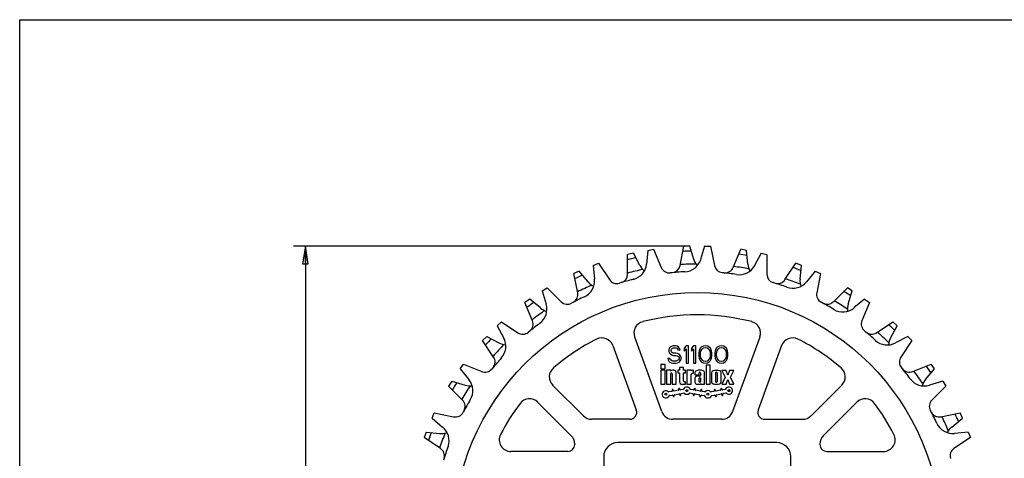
# Model space of a CAD drawing. Header units: inches. Extents: x 0 to 17, y 0 to 11.
# Tile 2 of 3: x 0 to 10.5, y 6.3 to 11. Entities that reach past the tile are written whole.
import ezdxf

# ---------------------------------------------------------------- set-up
doc = ezdxf.new("R2010")
doc.units = ezdxf.units.IN
doc.header["$LTSCALE"] = 0.935
doc.header["$MEASUREMENT"] = 0
doc.layers.get('0').update_dxf_attribs({"linetype": 'CONTINUOUS'})
doc.layers.add('ALL_FEATURES', color=7, linetype='CONTINUOUS')
doc.styles.get("Standard").update_dxf_attribs({"font": 'txt', "width": 0.8})
doc.dimstyles.new('DIMSTYLE_1', dxfattribs={"dimtxt": 0.125, "dimasz": 0.1875, "dimexe": 0.18, "dimexo": 0.0625, "dimgap": 0.09, "dimtad": 0, "dimtih": 1, "dimtoh": 1, "dimzin": 4, "dimdsep": 46, "dimtxsty": 'STANDARD', "dimblk": 'CLOSED', "dimblk1": 'CLOSED', "dimblk2": 'CLOSED', "dimcen": 0.09, "dimadec": 0, "dimazin": 0, "dimtp": 0.01, "dimtm": 0.01, "dimtfac": 1, "dimtofl": 0, "dimtmove": 0, "dimatfit": 3, "dimldrblk": 'CLOSED', "dimfxl": 1, "dimtolj": 1, "dimtzin": 4, "dimarcsym": 0})

# ---------------------------------------------------------------- blocks, each defined once
blk = doc.blocks.new('_CLOSED')
at = {"color": 0, "linetype": 'BYBLOCK'}
for p, q in [((0, 0), (-1, 0.167)), ((-1, 0.167), (-1, -0.167)), ((-1, -0.167), (0, 0)), ((-1, 0), (0, 0))]:
    blk.add_line(p, q, dxfattribs=at)
blk = doc.blocks.new('*D1')
at = {"color": 3, "linetype": 'CONTINUOUS'}
for p, q in [((7.1, 8.575), (2.928, 8.575)), ((3.053, 8.575), (3.053, 5.827)), ((3.053, 2.372), (3.053, 5.202)), ((7.1, 2.372), (2.928, 2.372))]:
    blk.add_line(p, q, dxfattribs=at)
at = {"color": 3, "linetype": 'CONTINUOUS', "xscale": 0.1875, "yscale": 0.1875, "zscale": 0.1875}
for p, rotation in [((3.053, 8.575), 90), ((3.053, 2.372), 270)]:
    blk.add_blockref('_CLOSED', p, dxfattribs=dict(at, rotation=rotation))
at = {"color": 3, "linetype": 'CONTINUOUS', "insert": (2.903, 5.765), "char_height": 0.125, "width": 0.7, "attachment_point": 2, "line_spacing_factor": 0.9}
blk.add_mtext('6.20\\P[157,6]\\PNOMINAL', dxfattribs=at)

msp = doc.modelspace()

# ---------------------------------------------------------------- linework, layer by layer
at = {"color": 7, "linetype": 'CONTINUOUS'}
for p, q in [((0, 0), (0, 11)), ((0, 11), (17, 11)), ((6.715, 8.531), (6.7, 8.385)), ((6.715, 8.531), (6.776, 8.543)), ((6.776, 8.543), (6.857, 8.348)), ((7.321, 8.575), (7.278, 8.434)), ((7.321, 8.575), (7.384, 8.575)), ((7.384, 8.575), (7.425, 8.368)), ((7.925, 8.5), (7.855, 8.37)), ((7.925, 8.5), (7.986, 8.488)), ((7.986, 8.488), (7.986, 8.276)), ((6.128, 8.369), (6.186, 8.394)), ((6.128, 8.369), (6.142, 8.223)), ((6.186, 8.394), (6.304, 8.218)), ((8.502, 8.309), (8.408, 8.195)), ((8.502, 8.309), (8.56, 8.284)), ((8.56, 8.284), (8.519, 8.077)), ((5.585, 8.097), (5.637, 8.132)), ((5.637, 8.132), (5.787, 7.982)), ((5.585, 8.097), (5.627, 7.956)), ((9.031, 8.008), (8.917, 7.915)), ((9.031, 8.008), (9.083, 7.973)), ((9.083, 7.973), (9.002, 7.778)), ((5.105, 7.723), (5.149, 7.767)), ((5.105, 7.723), (5.174, 7.593)), ((5.149, 7.767), (5.325, 7.65)), ((9.491, 7.61), (9.361, 7.541)), ((9.491, 7.61), (9.535, 7.566)), ((6.942, 7.483), (6.938, 7.467)), ((6.958, 7.499), (6.942, 7.483)), ((6.973, 7.507), (6.958, 7.499)), ((6.962, 7.463), (6.966, 7.475)), ((6.966, 7.475), (6.977, 7.483)), ((6.989, 7.511), (6.973, 7.507)), ((6.977, 7.483), (6.989, 7.487)), ((7.008, 7.511), (6.989, 7.511)), ((6.989, 7.487), (7.012, 7.487)), ((7.028, 7.507), (7.008, 7.511)), ((7.012, 7.487), (7.024, 7.483)), ((7.024, 7.483), (7.032, 7.475)), ((7.043, 7.495), (7.028, 7.507)), ((7.032, 7.475), (7.036, 7.467)), ((7.055, 7.479), (7.043, 7.495)), ((7.059, 7.467), (7.055, 7.479)), ((7.125, 7.511), (7.102, 7.483)), ((7.102, 7.483), (7.102, 7.451)), ((7.102, 7.451), (7.125, 7.479)), ((7.149, 7.511), (7.125, 7.511)), ((7.125, 7.479), (7.125, 7.324)), ((7.149, 7.324), (7.149, 7.511)), ((7.203, 7.511), (7.18, 7.483)), ((7.18, 7.483), (7.18, 7.451)), ((7.18, 7.451), (7.203, 7.479)), ((7.227, 7.511), (7.203, 7.511)), ((7.203, 7.479), (7.203, 7.324)), ((7.227, 7.324), (7.227, 7.511)), ((7.273, 7.483), (7.266, 7.467)), ((7.285, 7.495), (7.273, 7.483)), ((7.281, 7.455), (7.297, 7.479)), ((7.305, 7.507), (7.285, 7.495)), ((7.297, 7.479), (7.308, 7.487)), ((7.328, 7.511), (7.305, 7.507)), ((7.308, 7.487), (7.328, 7.491)), ((7.351, 7.507), (7.328, 7.511)), ((7.328, 7.491), (7.347, 7.487)), ((7.347, 7.487), (7.359, 7.479)), ((7.371, 7.495), (7.351, 7.507)), ((7.359, 7.479), (7.375, 7.455)), ((7.382, 7.483), (7.371, 7.495)), ((7.39, 7.467), (7.382, 7.483)), ((7.445, 7.483), (7.437, 7.467)), ((7.456, 7.495), (7.445, 7.483)), ((7.453, 7.455), (7.468, 7.479)), ((7.476, 7.507), (7.456, 7.495)), ((7.468, 7.479), (7.48, 7.487)), ((7.499, 7.511), (7.476, 7.507)), ((7.48, 7.487), (7.499, 7.491)), ((7.523, 7.507), (7.499, 7.511)), ((7.499, 7.491), (7.519, 7.487)), ((7.519, 7.487), (7.53, 7.479)), ((7.542, 7.495), (7.523, 7.507)), ((7.53, 7.479), (7.546, 7.455)), ((7.554, 7.483), (7.542, 7.495)), ((7.562, 7.467), (7.554, 7.483)), ((9.535, 7.566), (9.418, 7.39)), ((6.927, 7.375), (6.931, 7.359)), ((6.95, 7.375), (6.927, 7.375)), ((6.938, 7.467), (6.938, 7.451)), ((6.938, 7.451), (6.942, 7.435)), ((6.942, 7.435), (6.958, 7.419)), ((6.954, 7.363), (6.95, 7.375)), ((6.958, 7.419), (6.973, 7.411)), ((6.962, 7.455), (6.962, 7.463)), ((6.966, 7.443), (6.962, 7.455)), ((6.977, 7.435), (6.966, 7.443)), ((6.973, 7.411), (6.989, 7.407)), ((6.989, 7.431), (6.977, 7.435)), ((7.012, 7.431), (6.989, 7.431)), ((6.989, 7.407), (7.012, 7.407)), ((7.032, 7.427), (7.012, 7.431)), ((7.012, 7.407), (7.028, 7.403)), ((7.028, 7.403), (7.04, 7.395)), ((7.047, 7.419), (7.032, 7.427)), ((7.036, 7.467), (7.059, 7.467)), ((7.04, 7.395), (7.047, 7.383)), ((7.047, 7.371), (7.04, 7.359)), ((7.063, 7.403), (7.047, 7.419)), ((7.047, 7.383), (7.047, 7.371)), ((7.071, 7.387), (7.063, 7.403)), ((7.063, 7.351), (7.071, 7.367)), ((7.071, 7.367), (7.071, 7.387)), ((7.262, 7.455), (7.258, 7.435)), ((7.258, 7.435), (7.258, 7.399)), ((7.258, 7.399), (7.262, 7.379)), ((7.266, 7.467), (7.262, 7.455)), ((7.262, 7.379), (7.266, 7.367)), ((7.266, 7.367), (7.273, 7.351)), ((7.277, 7.431), (7.281, 7.455)), ((7.277, 7.403), (7.277, 7.431)), ((7.281, 7.379), (7.277, 7.403)), ((7.297, 7.355), (7.281, 7.379)), ((7.375, 7.379), (7.359, 7.355)), ((7.375, 7.455), (7.379, 7.431)), ((7.379, 7.403), (7.375, 7.379)), ((7.379, 7.431), (7.379, 7.403)), ((7.382, 7.351), (7.39, 7.367)), ((7.394, 7.455), (7.39, 7.467)), ((7.39, 7.367), (7.394, 7.379)), ((7.398, 7.435), (7.394, 7.455)), ((7.394, 7.379), (7.398, 7.399)), ((7.398, 7.399), (7.398, 7.435)), ((7.433, 7.455), (7.429, 7.435)), ((7.429, 7.435), (7.429, 7.399)), ((7.429, 7.399), (7.433, 7.379)), ((7.437, 7.467), (7.433, 7.455)), ((7.433, 7.379), (7.437, 7.367)), ((7.437, 7.367), (7.445, 7.351)), ((7.449, 7.431), (7.453, 7.455)), ((7.449, 7.403), (7.449, 7.431)), ((7.453, 7.379), (7.449, 7.403)), ((7.468, 7.355), (7.453, 7.379)), ((7.546, 7.379), (7.53, 7.355)), ((7.546, 7.455), (7.55, 7.431)), ((7.55, 7.403), (7.546, 7.379)), ((7.55, 7.431), (7.55, 7.403)), ((7.554, 7.351), (7.562, 7.367)), ((7.566, 7.455), (7.562, 7.467)), ((7.562, 7.367), (7.566, 7.379)), ((7.569, 7.435), (7.566, 7.455)), ((7.566, 7.379), (7.569, 7.399)), ((7.569, 7.399), (7.569, 7.435)), ((4.707, 7.263), (4.742, 7.315)), ((4.707, 7.263), (4.8, 7.149)), ((4.742, 7.315), (4.938, 7.234)), ((6.931, 7.359), (6.942, 7.34)), ((6.942, 7.34), (6.962, 7.328)), ((6.966, 7.351), (6.954, 7.363)), ((6.962, 7.328), (6.981, 7.324)), ((6.981, 7.347), (6.966, 7.351)), ((7.012, 7.347), (6.981, 7.347)), ((6.981, 7.324), (7.012, 7.324)), ((7.028, 7.351), (7.012, 7.347)), ((7.012, 7.324), (7.032, 7.328)), ((7.04, 7.359), (7.028, 7.351)), ((7.032, 7.328), (7.047, 7.336)), ((7.047, 7.336), (7.063, 7.351)), ((7.125, 7.324), (7.149, 7.324)), ((7.203, 7.324), (7.227, 7.324)), ((7.273, 7.351), (7.285, 7.34)), ((7.285, 7.34), (7.305, 7.328)), ((7.308, 7.347), (7.297, 7.355)), ((7.305, 7.328), (7.328, 7.324)), ((7.328, 7.343), (7.308, 7.347)), ((7.347, 7.347), (7.328, 7.343)), ((7.328, 7.324), (7.351, 7.328)), ((7.359, 7.355), (7.347, 7.347)), ((7.351, 7.328), (7.371, 7.34)), ((7.371, 7.34), (7.382, 7.351)), ((7.445, 7.351), (7.456, 7.34)), ((7.456, 7.34), (7.476, 7.328)), ((7.48, 7.347), (7.468, 7.355)), ((7.476, 7.328), (7.499, 7.324)), ((7.499, 7.343), (7.48, 7.347)), ((7.519, 7.347), (7.499, 7.343)), ((7.499, 7.324), (7.523, 7.328)), ((7.53, 7.355), (7.519, 7.347)), ((7.523, 7.328), (7.542, 7.34)), ((7.542, 7.34), (7.554, 7.351)), ((6.958, 7.099), (6.958, 7.211)), ((6.973, 7.211), (6.973, 7.099)), ((9.865, 7.131), (9.724, 7.088)), ((9.9, 7.078), (9.75, 6.929)), ((9.865, 7.131), (9.9, 7.078)), ((6.969, 7.022), (6.939, 7.016)), ((6.946, 6.978), (6.976, 6.983)), ((6.973, 7.036), (6.974, 7.029)), ((6.983, 6.978), (6.984, 6.971)), ((6.986, 7.031), (6.985, 7.038)), ((7.04, 7.034), (6.993, 7.026)), ((6.996, 6.973), (6.995, 6.98)), ((7, 6.987), (7.047, 6.996)), ((7.044, 7.048), (7.045, 7.041)), ((7.054, 6.991), (7.055, 6.983)), ((7.057, 7.043), (7.055, 7.051)), ((7.091, 7.043), (7.064, 7.038)), ((7.067, 6.986), (7.066, 6.993)), ((7.07, 7), (7.097, 7.005)), ((7.164, 7.005), (7.194, 6.999)), ((7.201, 7.038), (7.171, 7.043)), ((7.199, 6.992), (7.198, 6.985)), ((7.209, 7.05), (7.208, 7.043)), ((7.21, 6.983), (7.211, 6.99)), ((7.218, 6.995), (7.265, 6.987)), ((7.22, 7.04), (7.221, 7.048)), ((7.272, 7.025), (7.225, 7.034)), ((7.27, 6.98), (7.269, 6.972)), ((7.28, 7.037), (7.279, 7.03)), ((7.28, 6.97), (7.282, 6.978)), ((7.289, 6.983), (7.316, 6.978)), ((7.291, 7.028), (7.292, 7.035)), ((7.322, 7.016), (7.295, 7.021)), ((7.419, 7.022), (7.389, 7.016)), ((7.396, 6.978), (7.426, 6.983)), ((7.423, 7.036), (7.424, 7.029)), ((7.433, 6.978), (7.434, 6.971)), ((7.436, 7.031), (7.435, 7.038)), ((7.49, 7.034), (7.443, 7.026)), ((7.446, 6.973), (7.445, 6.98)), ((7.45, 6.987), (7.497, 6.996)), ((7.494, 7.048), (7.495, 7.041)), ((7.504, 6.991), (7.505, 6.983)), ((7.507, 7.043), (7.505, 7.051)), ((7.541, 7.043), (7.514, 7.038)), ((7.517, 6.986), (7.516, 6.993)), ((7.52, 7), (7.547, 7.005)), ((4.407, 6.734), (4.431, 6.792)), ((4.431, 6.792), (4.638, 6.751)), ((4.407, 6.734), (4.52, 6.64)), ((10.162, 6.529), (9.986, 6.411)), ((10.137, 6.587), (9.991, 6.573)), ((10.137, 6.587), (10.162, 6.529)), ((6.242, 6.324), (6.242, 5.999)), ((8.242, 5.999), (8.242, 6.324))]:
    msp.add_line(p, q, dxfattribs=at)
for centre in [(6.906, 6.991), (7.131, 7.03), (7.356, 6.991), (7.581, 7.03)]:
    msp.add_circle(centre, 0.0105, dxfattribs=at)
for centre, radius, start, end in [((7.099, 8.489), 0.188, 272.7116, 343), ((6.513, 8.403), 0.188, 283.9616, 354.25), ((6.944, 8.384), 0.0938, 202.5, 275.8412), ((7.517, 8.386), 0.0938, 191.25, 264.5912), ((7.69, 8.459), 0.188, 261.4616, 331.75), ((5.956, 8.205), 0.188, 295.2116, 5.5), ((6.382, 8.27), 0.0938, 213.75, 287.0912), ((7.242, 5.474), 2.831, 103.9616, 107.0912), ((7.242, 5.474), 2.831, 92.7116, 95.8412), ((7.242, 5.474), 2.831, 81.4616, 84.5912), ((8.08, 8.276), 0.0938, 180, 253.3412), ((7.242, 5.474), 2.831, 70.2116, 73.3412), ((8.264, 8.314), 0.188, 250.2116, 320.5), ((7.242, 5.474), 2.831, 115.2116, 118.3412), ((8.611, 8.059), 0.0938, 168.75, 242.0912), ((5.447, 7.902), 0.188, 306.4616, 16.75), ((5.853, 8.048), 0.0938, 225, 298.3412), ((7.242, 5.474), 2.831, 58.9616, 62.0912), ((8.798, 8.06), 0.188, 238.9616, 309.25), ((7.242, 5.474), 2.831, 126.4616, 129.5912), ((9.089, 7.742), 0.0938, 157.5, 230.8412), ((5.008, 7.505), 0.188, 317.7116, 28), ((5.377, 7.728), 0.0938, 236.25, 309.5912), ((7.242, 5.474), 2.831, 47.7116, 50.8412), ((9.273, 7.707), 0.188, 227.7116, 298), ((7.242, 5.474), 2.831, 137.7116, 140.8412), ((9.496, 7.338), 0.0938, 146.25, 219.5912), ((4.973, 7.321), 0.0938, 247.5, 320.8412), ((7.242, 5.474), 2.831, 36.4616, 39.5912), ((6.966, 7.211), 0.0075, 0, 180), ((9.67, 7.268), 0.188, 216.4616, 286.75), ((4.655, 7.03), 0.188, 328.9616, 39.25), ((7.05, 7.049), 0.006, 10, 190), ((7.131, 7.03), 0.039, 24.5181, 155.4819), ((7.215, 7.049), 0.006, 350, 170), ((7.5, 7.049), 0.006, 10, 190), ((7.581, 7.03), 0.039, 224.5181, 155.4819), ((6.906, 6.991), 0.039, 44.5181, 335.4819), ((6.938, 7.022), 0.006, 224.5181, 280), ((6.947, 6.972), 0.006, 100, 155.4819), ((6.968, 7.028), 0.006, 280, 10), ((6.979, 7.037), 0.006, 10, 190), ((6.977, 6.977), 0.006, 10, 100), ((6.99, 6.972), 0.006, 190, 10), ((6.992, 7.032), 0.006, 190, 280), ((7.001, 6.981), 0.006, 100, 190), ((7.039, 7.04), 0.006, 280, 10), ((7.048, 6.99), 0.006, 10, 100), ((7.061, 6.984), 0.006, 190, 10), ((7.063, 7.044), 0.006, 190, 280), ((7.072, 6.994), 0.006, 100, 190), ((7.09, 7.049), 0.006, 280, 335.4819), ((7.099, 6.999), 0.006, 44.5181, 100), ((7.131, 7.03), 0.039, 224.5181, 315.4819), ((7.163, 6.999), 0.006, 80, 135.4819), ((7.172, 7.049), 0.006, 204.5181, 260), ((7.193, 6.993), 0.006, 350, 80), ((7.204, 6.984), 0.006, 170, 350), ((7.202, 7.044), 0.006, 260, 350), ((7.217, 6.989), 0.006, 80, 170), ((7.226, 7.039), 0.006, 170, 260), ((7.264, 6.981), 0.006, 350, 80), ((7.275, 6.971), 0.006, 170, 350), ((7.273, 7.031), 0.006, 260, 350), ((7.286, 7.036), 0.006, 350, 170), ((7.288, 6.977), 0.006, 80, 170), ((7.297, 7.027), 0.006, 170, 260), ((7.315, 6.972), 0.006, 24.5181, 80), ((7.356, 6.991), 0.039, 204.5181, 335.4819), ((7.324, 7.022), 0.006, 260, 315.4819), ((7.356, 6.991), 0.039, 44.5181, 135.4819), ((7.388, 7.022), 0.006, 224.5181, 280), ((7.397, 6.972), 0.006, 100, 155.4819), ((7.418, 7.028), 0.006, 280, 10), ((7.429, 7.037), 0.006, 10, 190), ((7.427, 6.977), 0.006, 10, 100), ((7.44, 6.972), 0.006, 190, 10), ((7.442, 7.032), 0.006, 190, 280), ((7.451, 6.981), 0.006, 100, 190), ((7.489, 7.04), 0.006, 280, 10), ((7.498, 6.99), 0.006, 10, 100), ((7.511, 6.984), 0.006, 190, 10), ((7.513, 7.044), 0.006, 190, 280), ((7.522, 6.994), 0.006, 100, 190), ((7.54, 7.049), 0.006, 280, 335.4819), ((7.549, 6.999), 0.006, 44.5181, 100), ((7.242, 5.474), 2.831, 148.9616, 152.0912), ((9.816, 6.862), 0.0938, 135, 208.3412), ((4.657, 6.843), 0.0938, 258.75, 332.0912), ((7.242, 5.474), 2.831, 25.2116, 28.3412), ((4.401, 6.496), 0.188, 340.2116, 50.5), ((9.973, 6.76), 0.188, 205.2116, 275.5), ((7.242, 5.474), 2.831, 160.2116, 163.3412), ((10.038, 6.333), 0.0938, 123.75, 197.0912)]:
    msp.add_arc(centre, radius, start, end, dxfattribs=at)
at = {"layer": 'ALL_FEATURES', "color": 7, "linetype": 'CONTINUOUS'}
for p, q in [((7.058, 8.368), (7.099, 8.575)), ((7.162, 8.575), (7.099, 8.575)), ((7.205, 8.434), (7.162, 8.575)), ((7.626, 8.348), (7.707, 8.543)), ((7.769, 8.531), (7.707, 8.543)), ((7.783, 8.385), (7.769, 8.531)), ((6.559, 8.5), (6.497, 8.488)), ((6.497, 8.276), (6.497, 8.488)), ((6.628, 8.37), (6.559, 8.5)), ((8.179, 8.218), (8.297, 8.394)), ((8.355, 8.369), (8.297, 8.394)), ((8.341, 8.223), (8.355, 8.369)), ((5.981, 8.309), (5.923, 8.284)), ((5.964, 8.077), (5.923, 8.284)), ((6.075, 8.195), (5.981, 8.309)), ((8.697, 7.982), (8.846, 8.132)), ((8.899, 8.097), (8.846, 8.132)), ((5.452, 8.008), (5.4, 7.973)), ((5.566, 7.915), (5.452, 8.008)), ((8.856, 7.956), (8.899, 8.097)), ((5.481, 7.778), (5.4, 7.973)), ((9.158, 7.65), (9.334, 7.767)), ((9.309, 7.593), (9.378, 7.723)), ((9.378, 7.723), (9.334, 7.767)), ((4.992, 7.61), (4.948, 7.566)), ((4.992, 7.61), (5.122, 7.541)), ((6.863, 6.806), (6.573, 7.604)), ((7.911, 7.604), (7.62, 6.806)), ((5.065, 7.39), (4.948, 7.566)), ((6.34, 7.513), (6.59, 6.824)), ((8.144, 7.513), (7.893, 6.824)), ((6.853, 7.309), (6.853, 7.264)), ((6.898, 7.309), (6.853, 7.309)), ((6.853, 7.264), (6.898, 7.264)), ((6.898, 7.264), (6.898, 7.309)), ((7.053, 7.279), (7.053, 7.249)), ((7.096, 7.279), (7.053, 7.279)), ((7.096, 7.249), (7.096, 7.279)), ((7.336, 7.301), (7.336, 7.099)), ((7.38, 7.301), (7.336, 7.301)), ((7.38, 7.099), (7.38, 7.301)), ((9.546, 7.234), (9.741, 7.315)), ((9.683, 7.149), (9.776, 7.263)), ((9.776, 7.263), (9.741, 7.315)), ((6.853, 7.249), (6.853, 7.099)), ((6.898, 7.249), (6.853, 7.249)), ((6.898, 7.099), (6.898, 7.249)), ((6.913, 7.249), (6.913, 7.099)), ((6.958, 7.249), (6.913, 7.249)), ((6.958, 7.24), (6.958, 7.249)), ((6.991, 7.249), (6.978, 7.249)), ((7.018, 7.099), (7.018, 7.222)), ((7.033, 7.249), (7.033, 7.219)), ((7.053, 7.249), (7.033, 7.249)), ((7.033, 7.219), (7.053, 7.219)), ((7.053, 7.219), (7.053, 7.126)), ((7.116, 7.249), (7.096, 7.249)), ((7.096, 7.133), (7.096, 7.219)), ((7.096, 7.219), (7.116, 7.219)), ((7.116, 7.219), (7.116, 7.249)), ((7.131, 7.249), (7.131, 7.099)), ((7.176, 7.249), (7.131, 7.249)), ((7.176, 7.241), (7.176, 7.249)), ((7.176, 7.099), (7.176, 7.202)), ((7.189, 7.216), (7.201, 7.216)), ((7.201, 7.249), (7.194, 7.249)), ((7.201, 7.216), (7.201, 7.249)), ((7.216, 7.221), (7.216, 7.199)), ((7.216, 7.199), (7.261, 7.199)), ((7.216, 7.162), (7.216, 7.121)), ((7.269, 7.184), (7.239, 7.184)), ((7.261, 7.199), (7.261, 7.22)), ((7.261, 7.129), (7.261, 7.16)), ((7.269, 7.168), (7.278, 7.168)), ((7.276, 7.22), (7.276, 7.192)), ((7.278, 7.168), (7.278, 7.127)), ((7.321, 7.099), (7.321, 7.221)), ((7.395, 7.22), (7.395, 7.126)), ((7.439, 7.127), (7.439, 7.219)), ((7.454, 7.219), (7.454, 7.127)), ((7.498, 7.126), (7.498, 7.22)), ((7.506, 7.247), (7.541, 7.174)), ((7.552, 7.247), (7.506, 7.247)), ((7.541, 7.174), (7.506, 7.099)), ((7.569, 7.195), (7.552, 7.247)), ((7.585, 7.247), (7.569, 7.195)), ((7.632, 7.247), (7.585, 7.247)), ((7.596, 7.174), (7.632, 7.247)), ((7.632, 7.099), (7.596, 7.174)), ((4.619, 7.131), (4.584, 7.078)), ((4.733, 6.929), (4.584, 7.078)), ((4.619, 7.131), (4.76, 7.088)), ((6.026, 6.76), (5.696, 7.089)), ((6.853, 7.099), (6.898, 7.099)), ((6.913, 7.099), (6.958, 7.099)), ((6.973, 7.099), (7.018, 7.099)), ((7.08, 7.099), (7.116, 7.099)), ((7.116, 7.126), (7.104, 7.126)), ((7.116, 7.099), (7.116, 7.126)), ((7.131, 7.099), (7.176, 7.099)), ((7.239, 7.099), (7.262, 7.099)), ((7.272, 7.121), (7.269, 7.121)), ((7.278, 7.105), (7.278, 7.099)), ((7.278, 7.099), (7.321, 7.099)), ((7.336, 7.099), (7.38, 7.099)), ((7.506, 7.099), (7.552, 7.099)), ((7.552, 7.099), (7.569, 7.151)), ((7.569, 7.151), (7.585, 7.099)), ((7.585, 7.099), (7.632, 7.099)), ((8.458, 6.76), (8.787, 7.089)), ((5.536, 6.907), (5.895, 6.548)), ((8.947, 6.907), (8.588, 6.548)), ((9.845, 6.751), (10.052, 6.792)), ((10.077, 6.734), (10.052, 6.792)), ((6.52, 6.724), (6.114, 6.724)), ((7.503, 6.724), (6.981, 6.724)), ((7.963, 6.724), (8.369, 6.724)), ((9.963, 6.64), (10.077, 6.734)), ((4.346, 6.587), (4.322, 6.529)), ((4.498, 6.411), (4.322, 6.529)), ((4.346, 6.587), (4.492, 6.573)), ((5.932, 6.459), (5.932, 6.454)), ((8.092, 6.474), (6.392, 6.474)), ((8.552, 6.459), (8.552, 6.454)), ((5.857, 6.379), (5.25, 6.379)), ((8.627, 6.379), (9.233, 6.379))]:
    msp.add_line(p, q, dxfattribs=at)
msp.add_circle((7.242, 5.474), 2.606, dxfattribs=at)
for centre, radius, start, end in [((7.242, 5.474), 3.05, 102.4415, 104.1372), ((7.242, 5.474), 3.05, 91.1915, 92.8872), ((7.384, 8.489), 0.188, 197, 220.177), ((7.242, 5.474), 3.05, 79.9415, 81.6372), ((7.242, 5.474), 2.911, 101.5076, 104.8225), ((6.793, 8.459), 0.188, 208.25, 231.376), ((6.966, 8.386), 0.0938, 275.4088, 348.75), ((7.242, 5.474), 2.911, 90.2576, 93.5725), ((7.539, 8.384), 0.0938, 264.1588, 337.5), ((7.242, 5.474), 2.911, 79.0076, 82.3225), ((7.97, 8.403), 0.188, 185.75, 208.876), ((7.242, 5.474), 3.05, 68.6915, 70.3872), ((7.242, 5.474), 3.05, 113.6915, 115.3872), ((6.403, 8.276), 0.0938, 286.6588, 360), ((8.101, 8.27), 0.0938, 252.9088, 326.25), ((7.242, 5.474), 2.911, 67.7576, 71.0725), ((8.528, 8.205), 0.188, 174.5, 197.677), ((7.242, 5.474), 2.911, 112.7576, 116.0725), ((6.22, 8.314), 0.188, 219.5, 242.6769), ((5.872, 8.059), 0.0938, 297.9088, 11.25), ((7.242, 5.474), 3.05, 57.4415, 59.1372), ((7.242, 5.474), 3.05, 124.9415, 126.6372), ((5.685, 8.06), 0.188, 230.75, 253.876), ((8.63, 8.048), 0.0938, 241.6588, 315), ((7.242, 5.474), 2.911, 56.5076, 59.8225), ((9.036, 7.902), 0.188, 163.25, 186.376), ((7.242, 5.474), 2.911, 124.0076, 127.3225), ((7.242, 5.474), 2.367, 75.7596, 104.2401), ((5.394, 7.742), 0.0938, 309.1588, 22.5), ((6.69, 7.647), 0.125, 104.2353, 200), ((7.793, 7.647), 0.125, 340, 75.7596), ((7.242, 5.474), 3.05, 46.1915, 47.8872), ((7.242, 5.474), 3.05, 136.1915, 137.8872), ((7.242, 5.474), 2.367, 117.0454, 130.5233), ((6.222, 7.47), 0.125, 20, 117.0454), ((8.261, 7.47), 0.125, 62.9546, 160), ((7.242, 5.474), 2.367, 49.4767, 62.9546), ((9.106, 7.728), 0.0938, 230.4088, 303.75), ((7.242, 5.474), 2.911, 45.2576, 48.5725), ((9.475, 7.505), 0.188, 152, 175.1769), ((7.242, 5.474), 2.911, 135.2576, 138.5725), ((5.21, 7.707), 0.188, 242, 265.1768), ((4.987, 7.338), 0.0938, 320.4088, 33.75), ((5.785, 7.178), 0.125, 130.5233, 225), ((8.698, 7.178), 0.125, 315, 49.4767), ((9.51, 7.321), 0.0938, 219.1588, 292.5), ((7.242, 5.474), 3.05, 34.9415, 36.6372), ((6.978, 7.222), 0.027, 90, 136.2383), ((6.991, 7.222), 0.027, 0, 90), ((7.194, 7.222), 0.027, 90, 132.7486), ((7.189, 7.202), 0.0135, 90, 180), ((7.239, 7.221), 0.0225, 107.9202, 180), ((7.239, 7.162), 0.0225, 90, 180), ((7.269, 7.129), 0.12, 72.0798, 107.9202), ((7.269, 7.22), 0.0075, 0, 180), ((7.269, 7.16), 0.0075, 90, 180), ((7.269, 7.192), 0.0075, 270, 360), ((7.299, 7.221), 0.0225, 0, 72.0798), ((7.417, 7.22), 0.0225, 107.4576, 180), ((7.446, 7.127), 0.12, 72.5424, 107.4576), ((7.446, 7.219), 0.0075, 0, 180), ((7.476, 7.22), 0.0225, 0, 72.5424), ((7.242, 5.474), 2.911, 34.0076, 37.3225), ((7.242, 5.474), 3.05, 147.4415, 149.1372), ((7.242, 5.474), 2.911, 146.5076, 149.8225), ((4.814, 7.268), 0.188, 253.25, 276.376), ((7.08, 7.126), 0.027, 180, 270), ((7.104, 7.133), 0.0075, 180, 270), ((7.239, 7.121), 0.0225, 180, 270), ((7.269, 7.129), 0.0075, 180, 270), ((7.262, 7.121), 0.0225, 270, 312.8334), ((7.272, 7.127), 0.006, 270, 360), ((7.417, 7.126), 0.0225, 180, 252.5424), ((7.446, 7.219), 0.12, 252.5424, 287.4576), ((7.446, 7.127), 0.0075, 180, 360), ((7.476, 7.126), 0.0225, 287.4576, 360), ((9.828, 7.03), 0.188, 140.75, 163.876), ((4.667, 6.862), 0.0938, 331.6588, 45), ((7.242, 5.474), 2.367, 143.1456, 152.6514), ((5.448, 6.818), 0.125, 45, 143.1456), ((9.036, 6.818), 0.125, 36.8544, 135), ((7.242, 5.474), 2.367, 27.3486, 36.8544), ((6.114, 6.849), 0.125, 225, 270), ((6.52, 6.799), 0.075, 270, 20), ((6.981, 6.849), 0.125, 200, 270), ((7.503, 6.849), 0.125, 270, 340), ((7.963, 6.799), 0.075, 160, 270), ((8.369, 6.849), 0.125, 270, 315), ((9.827, 6.843), 0.0938, 207.9088, 281.25), ((7.242, 5.474), 2.911, 22.7576, 26.0725), ((7.242, 5.474), 3.05, 23.6915, 25.3872), ((10.082, 6.496), 0.188, 129.5, 152.6768), ((7.242, 5.474), 3.05, 158.6915, 160.3872), ((7.242, 5.474), 2.911, 157.7576, 161.0725), ((4.51, 6.76), 0.188, 264.5, 287.6765), ((5.25, 6.504), 0.125, 152.6514, 270), ((5.807, 6.459), 0.125, 0, 45), ((8.677, 6.459), 0.125, 135, 180), ((9.233, 6.504), 0.125, 270, 27.3486), ((5.857, 6.454), 0.075, 270, 360), ((6.392, 6.324), 0.15, 90, 180), ((8.092, 6.324), 0.15, 0, 90), ((8.627, 6.454), 0.075, 180, 270), ((4.446, 6.333), 0.0938, 342.9088, 56.25)]:
    msp.add_arc(centre, radius, start, end, dxfattribs=at)

# ---------------------------------------------------------------- dimensions: what is measured, and where the dimension line sits
at = {"color": 3, "linetype": 'CONTINUOUS'}
dim = msp.add_linear_dim(base=(3.053, 2.372), p1=(7.1, 8.575), p2=(7.1, 2.372), angle=270, text='<>\\PNOMINAL', dimstyle='DIMSTYLE_1', dxfattribs=at)
dim.commit()
dim.dimension.update_dxf_attribs({"geometry": '*D1', "text_midpoint": (2.853, 5.515), "dimtype": 160})

doc.saveas('drawing.dxf')
